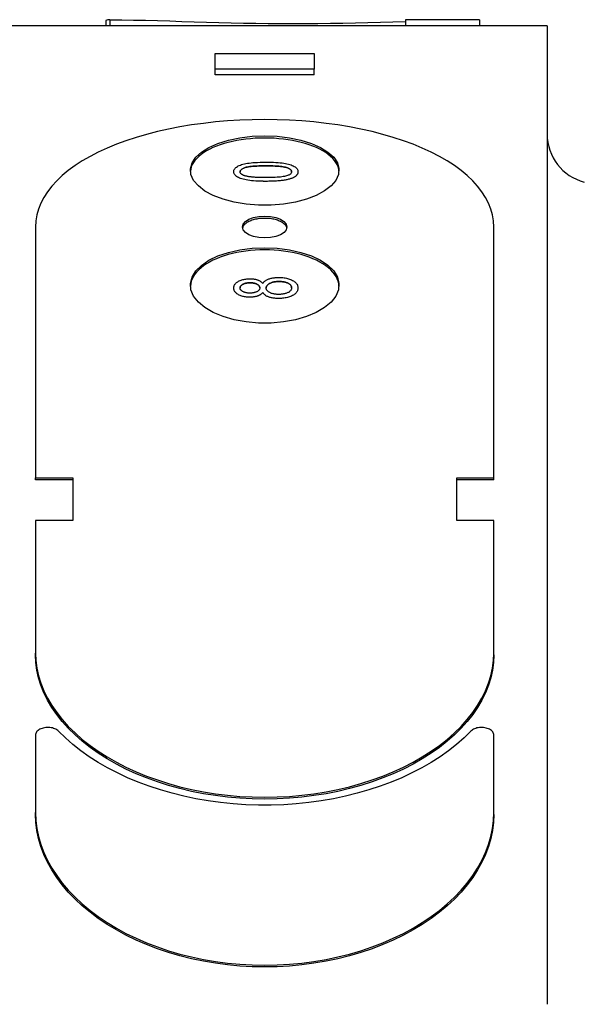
# Model space of a CAD drawing. Header units: millimetres. Extents: x 213 to 509, y 63 to 444.
# Tile 10 of 11: x 467 to 490, y 304 to 344. Entities that reach past the tile are written whole.
import ezdxf

# ---------------------------------------------------------------- set-up
doc = ezdxf.new("R2010")
doc.units = ezdxf.units.MM
doc.layers.add('Detail', color=2, linetype='Continuous')

msp = doc.modelspace()

# ---------------------------------------------------------------- linework, layer by layer
at = {"layer": 'Detail'}
for p, q in [((470.452, 343.472), (470.452, 343.253)), ((470.608, 343.502), (470.608, 343.253)), ((482.54, 343.502), (482.54, 343.253)), ((485.53, 343.492), (485.53, 343.253)), ((488.259, 343.253), (465.759, 343.253)), ((488.259, 343.253), (488.259, 342.377)), ((488.259, 342.377), (488.259, 338.813)), ((474.859, 342.139), (478.859, 342.139)), ((474.859, 341.498), (474.859, 342.139)), ((478.859, 342.139), (478.859, 341.498)), ((478.859, 341.498), (474.859, 341.498)), ((474.859, 341.272), (474.859, 341.498)), ((478.859, 341.272), (478.859, 341.498)), ((478.859, 341.272), (474.859, 341.272)), ((488.259, 337.671), (488.259, 307.08)), ((475.61, 337.365), (475.61, 337.365)), ((478.202, 337.365), (478.202, 337.365)), ((467.609, 335.133), (467.609, 325.006)), ((486.109, 325.006), (486.109, 335.133)), ((475.61, 332.67), (475.61, 332.67)), ((476.781, 332.495), (476.781, 332.495)), ((478.202, 332.673), (478.202, 332.673)), ((467.609, 325.006), (469.109, 325.006)), ((467.609, 324.924), (467.609, 325.006)), ((469.109, 324.924), (467.609, 324.924)), ((469.109, 325.006), (469.109, 323.291)), ((484.609, 323.291), (484.609, 325.006)), ((484.609, 325.006), (486.109, 325.006)), ((486.109, 324.924), (484.609, 324.924)), ((486.109, 324.924), (486.109, 325.006)), ((469.109, 323.291), (467.609, 323.291)), ((467.609, 323.291), (467.609, 317.936)), ((486.109, 323.291), (484.609, 323.291)), ((486.109, 317.936), (486.109, 323.291)), ((467.609, 317.857), (467.609, 317.936)), ((486.109, 317.857), (486.109, 317.936)), ((467.609, 314.615), (467.609, 311.499)), ((486.109, 311.499), (486.109, 314.615)), ((467.609, 311.423), (467.609, 311.499)), ((486.109, 311.423), (486.109, 311.499)), ((488.259, 305.398), (488.259, 303.754))]:
    msp.add_line(p, q, dxfattribs=at)
at = {"layer": 'Detail', "flags": 128}
for points in [[(470.608, 343.502), (471.087, 343.496), (471.568, 343.488), (472.052, 343.477), (472.539, 343.464), (473.028, 343.45), (473.52, 343.435), (474.014, 343.42), (474.509, 343.405), (475.006, 343.392), (475.504, 343.379), (476.003, 343.368), (476.502, 343.359), (477.002, 343.352), (477.502, 343.347), (478.002, 343.346), (478.502, 343.347), (479.005, 343.351), (479.509, 343.358), (480.014, 343.367), (480.52, 343.378), (481.026, 343.39), (481.531, 343.404), (482.036, 343.419), (482.54, 343.435)], [(486.109, 335.133), (486.095, 335.377), (486.055, 335.619), (485.987, 335.859), (485.893, 336.096), (485.772, 336.328), (485.625, 336.557), (485.452, 336.78), (485.254, 336.998), (485.031, 337.209), (484.785, 337.414), (484.515, 337.611), (484.223, 337.801), (483.909, 337.982), (483.574, 338.154), (483.22, 338.317), (482.847, 338.471), (482.457, 338.615), (482.05, 338.748), (481.628, 338.871), (481.192, 338.983), (480.743, 339.084), (480.283, 339.174), (479.813, 339.252), (479.334, 339.318), (478.847, 339.372), (478.355, 339.415), (477.859, 339.445), (477.36, 339.464), (476.859, 339.47), (476.358, 339.464), (475.859, 339.445), (475.362, 339.415), (474.871, 339.372), (474.384, 339.318), (473.905, 339.252), (473.435, 339.174), (472.975, 339.084), (472.526, 338.983), (472.09, 338.871), (471.668, 338.748), (471.261, 338.615), (470.871, 338.471), (470.498, 338.317), (470.144, 338.154), (469.809, 337.982), (469.495, 337.801), (469.203, 337.611), (468.933, 337.414), (468.686, 337.209), (468.464, 336.998), (468.266, 336.78), (468.093, 336.557), (467.946, 336.328), (467.825, 336.096), (467.731, 335.859), (467.663, 335.619), (467.623, 335.377), (467.609, 335.133)], [(476.859, 338.725), (476.667, 338.722), (476.475, 338.713), (476.285, 338.699), (476.098, 338.68), (475.913, 338.655), (475.733, 338.625), (475.557, 338.589), (475.386, 338.549), (475.222, 338.503), (475.064, 338.453), (474.914, 338.398), (474.771, 338.338), (474.638, 338.275), (474.513, 338.207), (474.398, 338.136), (474.293, 338.062), (474.199, 337.985), (474.115, 337.905), (474.043, 337.822), (473.983, 337.737), (473.934, 337.651), (473.897, 337.563), (473.873, 337.474), (473.86, 337.384)], [(476.859, 338.814), (477.366, 338.794), (477.858, 338.736), (478.322, 338.64), (478.743, 338.51), (479.111, 338.348), (479.413, 338.16), (479.643, 337.949), (479.792, 337.724), (479.856, 337.488), (479.835, 337.25), (479.728, 337.016), (479.538, 336.793), (479.272, 336.587), (478.936, 336.405), (478.54, 336.252), (478.096, 336.133), (477.616, 336.052), (477.115, 336.01), (476.606, 336.01), (476.105, 336.051), (475.624, 336.133), (475.18, 336.251), (474.784, 336.404), (474.448, 336.586), (474.181, 336.791), (473.991, 337.015), (473.884, 337.249), (473.862, 337.487), (473.926, 337.722), (474.075, 337.948), (474.303, 338.159), (474.605, 338.347), (474.973, 338.509), (475.395, 338.64), (475.86, 338.736), (476.352, 338.794), (476.859, 338.814)], [(479.857, 337.384), (479.845, 337.474), (479.821, 337.563), (479.784, 337.651), (479.735, 337.737), (479.675, 337.822), (479.603, 337.905), (479.519, 337.985), (479.425, 338.062), (479.32, 338.136), (479.205, 338.207), (479.08, 338.275), (478.947, 338.338), (478.804, 338.398), (478.654, 338.453), (478.496, 338.503), (478.332, 338.549), (478.161, 338.589), (477.985, 338.625), (477.805, 338.655), (477.62, 338.68), (477.433, 338.699), (477.243, 338.713), (477.051, 338.722), (476.859, 338.725)], [(488.259, 338.813), (488.259, 338.787), (488.259, 338.761), (488.259, 338.735), (488.26, 338.708), (488.26, 338.681), (488.261, 338.654), (488.261, 338.626), (488.262, 338.597), (488.262, 338.568), (488.263, 338.539), (488.263, 338.508), (488.263, 338.477), (488.264, 338.445), (488.264, 338.412), (488.264, 338.378), (488.264, 338.343), (488.264, 338.307), (488.264, 338.272), (488.264, 338.237), (488.264, 338.204), (488.264, 338.171), (488.263, 338.14), (488.263, 338.108), (488.262, 338.078)], [(488.26, 338.077), (488.26, 338.06), (488.26, 338.043), (488.26, 338.027), (488.259, 338.01), (488.259, 337.993), (488.259, 337.976), (488.259, 337.959), (488.259, 337.942), (488.258, 337.925), (488.258, 337.908), (488.258, 337.891), (488.258, 337.874), (488.258, 337.857), (488.258, 337.84), (488.257, 337.823), (488.257, 337.806), (488.257, 337.789), (488.257, 337.772), (488.257, 337.755), (488.257, 337.738), (488.257, 337.721), (488.257, 337.704), (488.257, 337.687), (488.257, 337.67)], [(475.61, 337.365), (475.612, 337.396), (475.619, 337.426), (475.631, 337.454), (475.647, 337.481), (475.667, 337.507), (475.692, 337.532), (475.722, 337.555), (475.755, 337.577), (475.793, 337.598), (475.834, 337.617), (475.88, 337.634), (475.929, 337.651), (475.983, 337.665), (476.04, 337.679), (476.101, 337.692), (476.166, 337.704), (476.235, 337.714), (476.307, 337.723), (476.385, 337.732), (476.473, 337.738), (476.568, 337.743), (476.673, 337.747), (476.786, 337.749), (476.907, 337.75)], [(476.907, 337.601), (476.806, 337.6), (476.71, 337.599), (476.62, 337.596), (476.536, 337.593), (476.458, 337.589), (476.385, 337.583), (476.319, 337.577), (476.258, 337.57), (476.203, 337.562), (476.154, 337.553), (476.111, 337.543), (476.074, 337.532), (476.041, 337.521), (476.011, 337.509), (475.984, 337.496), (475.959, 337.483), (475.938, 337.47), (475.919, 337.456), (475.903, 337.442), (475.89, 337.427), (475.88, 337.412), (475.873, 337.396), (475.869, 337.38), (475.867, 337.363)], [(475.867, 337.363), (475.869, 337.38), (475.873, 337.396), (475.88, 337.412), (475.89, 337.427), (475.903, 337.442), (475.919, 337.456), (475.938, 337.47), (475.959, 337.483), (475.983, 337.496), (476.011, 337.509), (476.041, 337.521), (476.074, 337.532), (476.111, 337.543), (476.154, 337.553), (476.203, 337.562), (476.258, 337.57), (476.319, 337.577), (476.385, 337.584), (476.458, 337.589), (476.536, 337.593), (476.62, 337.596), (476.71, 337.599), (476.805, 337.6), (476.907, 337.601)], [(476.907, 337.75), (477.016, 337.749), (477.12, 337.747), (477.218, 337.744), (477.311, 337.739), (477.399, 337.733), (477.481, 337.726), (477.558, 337.717), (477.629, 337.707), (477.696, 337.696), (477.759, 337.683), (477.818, 337.669), (477.873, 337.654), (477.924, 337.637), (477.971, 337.619), (478.014, 337.6), (478.053, 337.579), (478.088, 337.557), (478.118, 337.534), (478.144, 337.509), (478.165, 337.483), (478.181, 337.456), (478.193, 337.427), (478.2, 337.396), (478.202, 337.365)], [(477.947, 337.365), (477.945, 337.381), (477.941, 337.397), (477.934, 337.413), (477.924, 337.428), (477.911, 337.442), (477.895, 337.456), (477.876, 337.47), (477.855, 337.484), (477.83, 337.496), (477.803, 337.509), (477.773, 337.521), (477.74, 337.532), (477.702, 337.543), (477.659, 337.553), (477.61, 337.562), (477.555, 337.57), (477.494, 337.577), (477.428, 337.583), (477.356, 337.589), (477.278, 337.593), (477.194, 337.596), (477.104, 337.599), (477.008, 337.6), (476.907, 337.601)], [(476.907, 337.601), (477.008, 337.6), (477.104, 337.599), (477.194, 337.596), (477.278, 337.593), (477.356, 337.589), (477.428, 337.584), (477.494, 337.577), (477.555, 337.57), (477.61, 337.562), (477.659, 337.553), (477.702, 337.543), (477.74, 337.532), (477.773, 337.521), (477.803, 337.509), (477.83, 337.496), (477.855, 337.484), (477.876, 337.47), (477.895, 337.457), (477.911, 337.442), (477.924, 337.428), (477.934, 337.413), (477.941, 337.397), (477.945, 337.381), (477.947, 337.365)], [(476.907, 336.976), (476.797, 336.977), (476.693, 336.979), (476.594, 336.982), (476.5, 336.987), (476.412, 336.993), (476.33, 337), (476.253, 337.009), (476.181, 337.02), (476.114, 337.031), (476.052, 337.044), (475.993, 337.058), (475.938, 337.074), (475.887, 337.091), (475.84, 337.109), (475.797, 337.128), (475.758, 337.149), (475.723, 337.171), (475.693, 337.194), (475.668, 337.219), (475.647, 337.246), (475.631, 337.273), (475.619, 337.302), (475.612, 337.333), (475.61, 337.365)], [(476.907, 336.976), (476.797, 336.976), (476.693, 336.978), (476.594, 336.982), (476.5, 336.987), (476.412, 336.993), (476.33, 337), (476.253, 337.009), (476.181, 337.02), (476.114, 337.031), (476.052, 337.044), (475.993, 337.058), (475.938, 337.074), (475.887, 337.091), (475.84, 337.109), (475.797, 337.128), (475.758, 337.149), (475.723, 337.171), (475.693, 337.194), (475.668, 337.219), (475.647, 337.246), (475.631, 337.273), (475.619, 337.302), (475.612, 337.333), (475.61, 337.365)], [(476.049, 337.202), (476.035, 337.208), (476.02, 337.213), (476.007, 337.218), (475.994, 337.224), (475.982, 337.229), (475.97, 337.235), (475.959, 337.241), (475.948, 337.247), (475.939, 337.253), (475.929, 337.26), (475.921, 337.266), (475.913, 337.273), (475.906, 337.279), (475.899, 337.286), (475.893, 337.293), (475.888, 337.3), (475.883, 337.308), (475.879, 337.315), (475.875, 337.323), (475.873, 337.331), (475.87, 337.339), (475.869, 337.347), (475.868, 337.355), (475.867, 337.363)], [(476.907, 337.127), (476.856, 337.127), (476.806, 337.128), (476.757, 337.128), (476.71, 337.129), (476.664, 337.13), (476.619, 337.132), (476.576, 337.133), (476.534, 337.135), (476.493, 337.138), (476.454, 337.14), (476.416, 337.143), (476.38, 337.146), (476.345, 337.149), (476.311, 337.153), (476.279, 337.157), (476.248, 337.161), (476.218, 337.165), (476.19, 337.169), (476.163, 337.174), (476.138, 337.179), (476.114, 337.185), (476.091, 337.19), (476.07, 337.196), (476.049, 337.202)], [(477.947, 337.365), (477.945, 337.348), (477.941, 337.332), (477.934, 337.317), (477.924, 337.301), (477.911, 337.287), (477.895, 337.272), (477.877, 337.258), (477.855, 337.245), (477.831, 337.232), (477.804, 337.219), (477.773, 337.207), (477.741, 337.196), (477.703, 337.185), (477.66, 337.175), (477.611, 337.166), (477.556, 337.158), (477.496, 337.15), (477.429, 337.144), (477.357, 337.139), (477.279, 337.135), (477.194, 337.131), (477.105, 337.129), (477.009, 337.128), (476.907, 337.127)], [(477.941, 337.094), (477.914, 337.085), (477.885, 337.075), (477.855, 337.067), (477.823, 337.058), (477.791, 337.05), (477.757, 337.043), (477.721, 337.035), (477.684, 337.029), (477.646, 337.022), (477.606, 337.016), (477.565, 337.011), (477.523, 337.005), (477.479, 337.001), (477.434, 336.996), (477.387, 336.993), (477.339, 336.989), (477.29, 336.986), (477.24, 336.983), (477.188, 336.981), (477.134, 336.979), (477.08, 336.978), (477.023, 336.977), (476.966, 336.976), (476.907, 336.976)], [(477.941, 337.094), (477.914, 337.085), (477.885, 337.075), (477.855, 337.066), (477.823, 337.058), (477.791, 337.05), (477.757, 337.042), (477.721, 337.035), (477.684, 337.028), (477.646, 337.022), (477.606, 337.016), (477.565, 337.011), (477.523, 337.005), (477.479, 337.001), (477.434, 336.996), (477.387, 336.992), (477.339, 336.989), (477.29, 336.986), (477.24, 336.983), (477.188, 336.981), (477.134, 336.979), (477.08, 336.978), (477.023, 336.977), (476.966, 336.976), (476.907, 336.976)], [(478.202, 337.365), (478.202, 337.351), (478.2, 337.337), (478.198, 337.323), (478.195, 337.31), (478.191, 337.296), (478.186, 337.283), (478.18, 337.271), (478.173, 337.258), (478.166, 337.246), (478.157, 337.234), (478.147, 337.223), (478.137, 337.211), (478.126, 337.2), (478.113, 337.189), (478.1, 337.178), (478.086, 337.168), (478.071, 337.158), (478.055, 337.148), (478.038, 337.138), (478.021, 337.129), (478.002, 337.12), (477.983, 337.111), (477.962, 337.103), (477.941, 337.094)], [(478.202, 337.365), (478.202, 337.351), (478.2, 337.337), (478.198, 337.323), (478.195, 337.309), (478.191, 337.296), (478.186, 337.283), (478.18, 337.271), (478.173, 337.258), (478.166, 337.246), (478.157, 337.234), (478.147, 337.222), (478.137, 337.211), (478.126, 337.2), (478.113, 337.189), (478.1, 337.178), (478.086, 337.168), (478.071, 337.158), (478.055, 337.148), (478.038, 337.138), (478.021, 337.129), (478.002, 337.12), (477.983, 337.111), (477.962, 337.103), (477.941, 337.094)], [(476.859, 335.571), (477.092, 335.556), (477.309, 335.512), (477.495, 335.443), (477.638, 335.352), (477.728, 335.247), (477.759, 335.133), (477.728, 335.019), (477.639, 334.913), (477.496, 334.822), (477.309, 334.751), (477.092, 334.707), (476.859, 334.692), (476.627, 334.707), (476.409, 334.751), (476.223, 334.821), (476.08, 334.913), (475.99, 335.019), (475.959, 335.133), (475.989, 335.246), (476.079, 335.352), (476.222, 335.443), (476.409, 335.512), (476.626, 335.556), (476.859, 335.571)], [(476.859, 335.483), (476.804, 335.482), (476.749, 335.48), (476.694, 335.476), (476.64, 335.47), (476.587, 335.463), (476.535, 335.454), (476.485, 335.444), (476.435, 335.432), (476.387, 335.419), (476.341, 335.404), (476.297, 335.388), (476.255, 335.37), (476.215, 335.352), (476.178, 335.332), (476.143, 335.311), (476.111, 335.29), (476.082, 335.267), (476.055, 335.243), (476.032, 335.219), (476.012, 335.194), (475.995, 335.168), (475.981, 335.142), (475.971, 335.116), (475.963, 335.089)], [(477.755, 335.089), (477.747, 335.116), (477.737, 335.142), (477.723, 335.168), (477.706, 335.194), (477.686, 335.219), (477.662, 335.243), (477.636, 335.267), (477.607, 335.29), (477.575, 335.311), (477.54, 335.332), (477.503, 335.352), (477.463, 335.37), (477.421, 335.388), (477.377, 335.404), (477.331, 335.419), (477.283, 335.432), (477.233, 335.444), (477.183, 335.454), (477.131, 335.463), (477.077, 335.47), (477.024, 335.476), (476.969, 335.48), (476.914, 335.482), (476.859, 335.483)], [(476.859, 334.297), (477.366, 334.276), (477.858, 334.212), (478.322, 334.108), (478.743, 333.966), (479.111, 333.791), (479.413, 333.586), (479.643, 333.358), (479.792, 333.113), (479.856, 332.858), (479.835, 332.599), (479.728, 332.346), (479.538, 332.104), (479.272, 331.881), (478.936, 331.684), (478.54, 331.519), (478.096, 331.39), (477.616, 331.302), (477.115, 331.257), (476.606, 331.257), (476.105, 331.301), (475.624, 331.389), (475.18, 331.518), (474.784, 331.683), (474.448, 331.88), (474.181, 332.103), (473.991, 332.344), (473.884, 332.598), (473.862, 332.856), (473.926, 333.112), (474.075, 333.357), (474.303, 333.585), (474.605, 333.79), (474.973, 333.966), (475.395, 334.108), (475.86, 334.212), (476.352, 334.276), (476.859, 334.297)], [(476.859, 334.21), (476.666, 334.207), (476.474, 334.198), (476.284, 334.183), (476.096, 334.161), (475.911, 334.134), (475.731, 334.101), (475.554, 334.062), (475.384, 334.018), (475.219, 333.968), (475.061, 333.913), (474.91, 333.853), (474.768, 333.788), (474.634, 333.719), (474.509, 333.646), (474.394, 333.568), (474.29, 333.487), (474.196, 333.403), (474.112, 333.316), (474.041, 333.226), (473.98, 333.134), (473.932, 333.039), (473.896, 332.944), (473.872, 332.847), (473.86, 332.75)], [(479.858, 332.75), (479.846, 332.847), (479.822, 332.944), (479.786, 333.039), (479.738, 333.134), (479.677, 333.226), (479.606, 333.316), (479.522, 333.403), (479.428, 333.487), (479.324, 333.568), (479.209, 333.646), (479.084, 333.719), (478.95, 333.788), (478.808, 333.853), (478.657, 333.913), (478.499, 333.968), (478.334, 334.018), (478.164, 334.062), (477.987, 334.101), (477.807, 334.134), (477.622, 334.161), (477.434, 334.183), (477.244, 334.198), (477.052, 334.207), (476.859, 334.21)], [(476.781, 332.854), (476.795, 332.873), (476.809, 332.892), (476.825, 332.91), (476.842, 332.927), (476.861, 332.943), (476.88, 332.959), (476.902, 332.973), (476.924, 332.987), (476.948, 333), (476.973, 333.013), (476.999, 333.024), (477.027, 333.035), (477.056, 333.045), (477.086, 333.054), (477.116, 333.062), (477.148, 333.069), (477.181, 333.075), (477.214, 333.081), (477.248, 333.086), (477.284, 333.09), (477.32, 333.093), (477.357, 333.095), (477.395, 333.096), (477.434, 333.096)], [(477.434, 333.096), (477.487, 333.096), (477.539, 333.093), (477.59, 333.089), (477.639, 333.083), (477.687, 333.076), (477.733, 333.067), (477.778, 333.057), (477.821, 333.045), (477.863, 333.031), (477.904, 333.016), (477.943, 332.999), (477.981, 332.98), (478.016, 332.96), (478.048, 332.939), (478.078, 332.917), (478.104, 332.894), (478.127, 332.87), (478.147, 332.845), (478.164, 332.819), (478.178, 332.792), (478.188, 332.764), (478.196, 332.735), (478.201, 332.704), (478.202, 332.673)], [(475.61, 332.67), (475.611, 332.698), (475.615, 332.725), (475.622, 332.751), (475.631, 332.776), (475.643, 332.799), (475.658, 332.823), (475.676, 332.845), (475.696, 332.866), (475.718, 332.886), (475.744, 332.906), (475.772, 332.924), (475.803, 332.941), (475.835, 332.958), (475.869, 332.973), (475.904, 332.986), (475.94, 332.998), (475.978, 333.009), (476.016, 333.018), (476.056, 333.026), (476.097, 333.032), (476.139, 333.037), (476.182, 333.041), (476.227, 333.043), (476.272, 333.044)], [(476.27, 332.881), (476.242, 332.881), (476.215, 332.88), (476.188, 332.877), (476.163, 332.875), (476.137, 332.871), (476.113, 332.866), (476.09, 332.861), (476.067, 332.855), (476.045, 332.848), (476.023, 332.84), (476.003, 332.831), (475.983, 332.822), (475.964, 332.812), (475.947, 332.801), (475.931, 332.79), (475.918, 332.779), (475.905, 332.767), (475.895, 332.755), (475.886, 332.742), (475.879, 332.729), (475.873, 332.716), (475.869, 332.702), (475.866, 332.688), (475.866, 332.673)], [(475.866, 332.673), (475.866, 332.688), (475.869, 332.702), (475.873, 332.716), (475.879, 332.729), (475.886, 332.743), (475.895, 332.755), (475.905, 332.767), (475.918, 332.779), (475.931, 332.79), (475.947, 332.801), (475.964, 332.812), (475.983, 332.822), (476.003, 332.831), (476.023, 332.84), (476.045, 332.848), (476.067, 332.855), (476.09, 332.861), (476.113, 332.866), (476.137, 332.871), (476.163, 332.875), (476.188, 332.878), (476.215, 332.88), (476.242, 332.881), (476.27, 332.881)], [(476.661, 332.674), (476.66, 332.689), (476.658, 332.704), (476.654, 332.718), (476.649, 332.731), (476.642, 332.744), (476.633, 332.757), (476.623, 332.769), (476.611, 332.781), (476.598, 332.792), (476.583, 332.803), (476.566, 332.813), (476.548, 332.823), (476.529, 332.833), (476.509, 332.841), (476.488, 332.849), (476.467, 332.855), (476.445, 332.861), (476.422, 332.867), (476.398, 332.871), (476.374, 332.875), (476.349, 332.878), (476.324, 332.88), (476.297, 332.881), (476.27, 332.881)], [(476.27, 332.881), (476.297, 332.881), (476.324, 332.88), (476.349, 332.878), (476.374, 332.875), (476.398, 332.871), (476.422, 332.867), (476.445, 332.862), (476.467, 332.856), (476.488, 332.849), (476.509, 332.841), (476.529, 332.833), (476.548, 332.823), (476.566, 332.814), (476.583, 332.803), (476.598, 332.792), (476.611, 332.781), (476.623, 332.769), (476.633, 332.757), (476.642, 332.745), (476.649, 332.731), (476.654, 332.718), (476.658, 332.704), (476.66, 332.689), (476.661, 332.674)], [(476.272, 333.044), (476.301, 333.043), (476.33, 333.042), (476.357, 333.041), (476.385, 333.038), (476.411, 333.035), (476.437, 333.032), (476.462, 333.028), (476.487, 333.023), (476.511, 333.017), (476.534, 333.011), (476.557, 333.004), (476.579, 332.997), (476.6, 332.989), (476.621, 332.98), (476.641, 332.97), (476.66, 332.96), (476.678, 332.949), (476.695, 332.938), (476.711, 332.925), (476.727, 332.912), (476.742, 332.899), (476.756, 332.884), (476.769, 332.869), (476.781, 332.854)], [(477.438, 332.934), (477.4, 332.933), (477.364, 332.932), (477.329, 332.929), (477.295, 332.926), (477.263, 332.921), (477.231, 332.915), (477.2, 332.908), (477.171, 332.901), (477.142, 332.892), (477.115, 332.882), (477.089, 332.871), (477.064, 332.859), (477.04, 332.846), (477.019, 332.832), (477, 332.818), (476.982, 332.804), (476.967, 332.789), (476.954, 332.774), (476.942, 332.757), (476.933, 332.741), (476.926, 332.724), (476.921, 332.706), (476.918, 332.688), (476.917, 332.669)], [(476.917, 332.669), (476.918, 332.688), (476.921, 332.706), (476.926, 332.724), (476.933, 332.741), (476.942, 332.758), (476.954, 332.774), (476.967, 332.789), (476.982, 332.804), (477, 332.819), (477.019, 332.832), (477.04, 332.846), (477.064, 332.859), (477.089, 332.871), (477.115, 332.882), (477.142, 332.892), (477.171, 332.901), (477.2, 332.908), (477.231, 332.915), (477.263, 332.921), (477.295, 332.926), (477.329, 332.929), (477.364, 332.932), (477.4, 332.934), (477.438, 332.934)], [(477.947, 332.674), (477.946, 332.693), (477.943, 332.711), (477.938, 332.729), (477.931, 332.746), (477.922, 332.762), (477.911, 332.778), (477.898, 332.793), (477.883, 332.808), (477.866, 332.822), (477.847, 332.836), (477.826, 332.849), (477.803, 332.861), (477.778, 332.873), (477.752, 332.883), (477.726, 332.893), (477.698, 332.902), (477.669, 332.909), (477.639, 332.916), (477.608, 332.921), (477.576, 332.926), (477.543, 332.929), (477.509, 332.932), (477.474, 332.934), (477.438, 332.934)], [(477.438, 332.934), (477.474, 332.934), (477.509, 332.932), (477.543, 332.93), (477.576, 332.926), (477.608, 332.921), (477.639, 332.916), (477.669, 332.909), (477.698, 332.902), (477.726, 332.893), (477.752, 332.883), (477.778, 332.873), (477.803, 332.861), (477.826, 332.849), (477.847, 332.836), (477.866, 332.822), (477.883, 332.808), (477.898, 332.793), (477.911, 332.778), (477.922, 332.762), (477.931, 332.746), (477.938, 332.729), (477.943, 332.711), (477.946, 332.693), (477.947, 332.674)], [(476.264, 332.3), (476.219, 332.3), (476.175, 332.302), (476.131, 332.306), (476.09, 332.311), (476.049, 332.317), (476.01, 332.325), (475.971, 332.334), (475.934, 332.345), (475.899, 332.357), (475.864, 332.37), (475.831, 332.385), (475.799, 332.401), (475.769, 332.419), (475.741, 332.437), (475.716, 332.456), (475.694, 332.476), (475.674, 332.498), (475.657, 332.519), (475.643, 332.542), (475.631, 332.566), (475.622, 332.591), (475.615, 332.616), (475.611, 332.643), (475.61, 332.67)], [(476.264, 332.3), (476.219, 332.3), (476.175, 332.302), (476.131, 332.306), (476.09, 332.311), (476.049, 332.317), (476.01, 332.325), (475.971, 332.334), (475.934, 332.345), (475.899, 332.357), (475.864, 332.37), (475.831, 332.385), (475.799, 332.401), (475.769, 332.419), (475.741, 332.437), (475.716, 332.456), (475.694, 332.476), (475.674, 332.497), (475.657, 332.519), (475.643, 332.542), (475.631, 332.566), (475.622, 332.591), (475.615, 332.616), (475.611, 332.643), (475.61, 332.67)], [(476.253, 332.464), (476.227, 332.464), (476.201, 332.465), (476.176, 332.467), (476.152, 332.47), (476.128, 332.474), (476.105, 332.478), (476.083, 332.484), (476.061, 332.49), (476.04, 332.497), (476.019, 332.505), (475.999, 332.513), (475.98, 332.523), (475.962, 332.533), (475.945, 332.543), (475.93, 332.554), (475.916, 332.566), (475.904, 332.578), (475.894, 332.59), (475.885, 332.603), (475.878, 332.616), (475.873, 332.63), (475.869, 332.644), (475.866, 332.658), (475.866, 332.673)], [(476.661, 332.674), (476.66, 332.659), (476.658, 332.644), (476.654, 332.63), (476.649, 332.616), (476.641, 332.602), (476.633, 332.589), (476.622, 332.577), (476.61, 332.565), (476.597, 332.554), (476.582, 332.543), (476.565, 332.532), (476.547, 332.522), (476.528, 332.513), (476.507, 332.504), (476.486, 332.497), (476.464, 332.49), (476.44, 332.483), (476.416, 332.478), (476.391, 332.474), (476.365, 332.47), (476.339, 332.467), (476.311, 332.465), (476.282, 332.464), (476.253, 332.464)], [(476.781, 332.495), (476.769, 332.479), (476.756, 332.463), (476.742, 332.449), (476.727, 332.434), (476.711, 332.421), (476.695, 332.408), (476.677, 332.396), (476.659, 332.385), (476.64, 332.375), (476.62, 332.365), (476.6, 332.356), (476.578, 332.348), (476.556, 332.34), (476.533, 332.333), (476.509, 332.327), (476.485, 332.321), (476.46, 332.316), (476.434, 332.312), (476.407, 332.308), (476.38, 332.305), (476.352, 332.303), (476.324, 332.301), (476.294, 332.3), (476.264, 332.3)], [(476.781, 332.495), (476.769, 332.479), (476.756, 332.463), (476.742, 332.448), (476.727, 332.434), (476.711, 332.421), (476.695, 332.408), (476.677, 332.396), (476.659, 332.385), (476.64, 332.375), (476.62, 332.365), (476.6, 332.356), (476.578, 332.347), (476.556, 332.34), (476.533, 332.333), (476.509, 332.327), (476.485, 332.321), (476.46, 332.316), (476.434, 332.312), (476.407, 332.308), (476.38, 332.305), (476.352, 332.303), (476.324, 332.301), (476.294, 332.3), (476.264, 332.3)], [(477.424, 332.247), (477.383, 332.248), (477.344, 332.249), (477.305, 332.251), (477.268, 332.254), (477.231, 332.258), (477.196, 332.263), (477.162, 332.269), (477.129, 332.276), (477.098, 332.283), (477.067, 332.292), (477.037, 332.301), (477.009, 332.311), (476.982, 332.323), (476.956, 332.334), (476.932, 332.347), (476.909, 332.36), (476.888, 332.375), (476.868, 332.39), (476.85, 332.405), (476.833, 332.422), (476.818, 332.439), (476.804, 332.457), (476.792, 332.476), (476.781, 332.495)], [(477.424, 332.247), (477.383, 332.248), (477.344, 332.249), (477.305, 332.251), (477.268, 332.254), (477.231, 332.258), (477.196, 332.263), (477.162, 332.269), (477.129, 332.276), (477.098, 332.283), (477.067, 332.292), (477.037, 332.301), (477.009, 332.311), (476.982, 332.322), (476.956, 332.334), (476.932, 332.347), (476.909, 332.36), (476.888, 332.375), (476.868, 332.389), (476.85, 332.405), (476.833, 332.422), (476.818, 332.439), (476.804, 332.457), (476.792, 332.475), (476.781, 332.495)], [(477.426, 332.411), (477.39, 332.412), (477.355, 332.413), (477.321, 332.416), (477.288, 332.419), (477.256, 332.424), (477.226, 332.429), (477.196, 332.436), (477.167, 332.444), (477.139, 332.452), (477.112, 332.462), (477.087, 332.473), (477.062, 332.484), (477.039, 332.497), (477.018, 332.51), (476.998, 332.523), (476.981, 332.537), (476.966, 332.552), (476.953, 332.567), (476.942, 332.583), (476.933, 332.599), (476.926, 332.616), (476.921, 332.633), (476.918, 332.651), (476.917, 332.669)], [(478.202, 332.673), (478.201, 332.642), (478.196, 332.612), (478.188, 332.582), (478.178, 332.554), (478.164, 332.527), (478.147, 332.501), (478.127, 332.476), (478.103, 332.451), (478.077, 332.428), (478.048, 332.406), (478.015, 332.385), (477.98, 332.365), (477.942, 332.346), (477.902, 332.329), (477.861, 332.313), (477.819, 332.3), (477.775, 332.287), (477.729, 332.277), (477.682, 332.268), (477.634, 332.26), (477.584, 332.255), (477.532, 332.25), (477.479, 332.248), (477.424, 332.247)], [(478.202, 332.673), (478.201, 332.642), (478.196, 332.612), (478.188, 332.582), (478.178, 332.554), (478.164, 332.527), (478.147, 332.501), (478.127, 332.475), (478.103, 332.451), (478.077, 332.428), (478.048, 332.406), (478.015, 332.385), (477.98, 332.365), (477.942, 332.346), (477.902, 332.329), (477.861, 332.313), (477.819, 332.299), (477.775, 332.287), (477.729, 332.277), (477.682, 332.268), (477.634, 332.26), (477.584, 332.254), (477.532, 332.25), (477.479, 332.248), (477.424, 332.247)], [(477.947, 332.674), (477.946, 332.656), (477.942, 332.638), (477.937, 332.621), (477.93, 332.604), (477.92, 332.587), (477.908, 332.571), (477.894, 332.554), (477.878, 332.538), (477.86, 332.523), (477.84, 332.509), (477.819, 332.495), (477.795, 332.483), (477.77, 332.472), (477.743, 332.461), (477.715, 332.452), (477.684, 332.443), (477.653, 332.436), (477.621, 332.429), (477.59, 332.424), (477.557, 332.419), (477.525, 332.416), (477.492, 332.413), (477.459, 332.412), (477.426, 332.411)], [(467.609, 317.936), (467.623, 317.629), (467.663, 317.322), (467.731, 317.016), (467.825, 316.712), (467.946, 316.41), (468.093, 316.112), (468.266, 315.819), (468.464, 315.531), (468.686, 315.249), (468.933, 314.975), (469.203, 314.709), (469.495, 314.451), (469.809, 314.204), (470.144, 313.967), (470.498, 313.742), (470.871, 313.528), (471.261, 313.328), (471.668, 313.141), (472.09, 312.968), (472.526, 312.81), (472.975, 312.666), (473.435, 312.539), (473.905, 312.428), (474.384, 312.333), (474.871, 312.255), (475.362, 312.194), (475.859, 312.15), (476.358, 312.124), (476.859, 312.115), (477.36, 312.124), (477.859, 312.15), (478.355, 312.194), (478.847, 312.255), (479.334, 312.333), (479.813, 312.428), (480.283, 312.539), (480.743, 312.666), (481.192, 312.81), (481.628, 312.968), (482.05, 313.141), (482.457, 313.328), (482.847, 313.528), (483.22, 313.742), (483.574, 313.967), (483.909, 314.204), (484.223, 314.451), (484.515, 314.709), (484.785, 314.975), (485.031, 315.249), (485.254, 315.531), (485.452, 315.819), (485.625, 316.112), (485.772, 316.41), (485.893, 316.712), (485.987, 317.016), (486.055, 317.322), (486.095, 317.629), (486.109, 317.936)], [(486.109, 317.857), (486.095, 317.551), (486.055, 317.244), (485.987, 316.938), (485.893, 316.633), (485.772, 316.332), (485.625, 316.034), (485.452, 315.741), (485.254, 315.453), (485.031, 315.171), (484.785, 314.897), (484.515, 314.631), (484.223, 314.374), (483.909, 314.127), (483.574, 313.89), (483.22, 313.665), (482.847, 313.451), (482.457, 313.251), (482.05, 313.064), (481.628, 312.891), (481.192, 312.733), (480.743, 312.59), (480.283, 312.462), (479.813, 312.351), (479.334, 312.256), (478.847, 312.178), (478.355, 312.118), (477.859, 312.074), (477.36, 312.048), (476.859, 312.039), (476.358, 312.048), (475.859, 312.074), (475.362, 312.118), (474.871, 312.178), (474.384, 312.256), (473.905, 312.351), (473.435, 312.462), (472.975, 312.59), (472.526, 312.733), (472.09, 312.891), (471.668, 313.064), (471.261, 313.251), (470.871, 313.451), (470.498, 313.665), (470.144, 313.89), (469.809, 314.127), (469.495, 314.374), (469.203, 314.631), (468.933, 314.897), (468.686, 315.171), (468.464, 315.453), (468.266, 315.741), (468.093, 316.034), (467.946, 316.332), (467.825, 316.633), (467.731, 316.938), (467.663, 317.244), (467.623, 317.551), (467.609, 317.857)], [(468.536, 314.78), (468.505, 314.808), (468.47, 314.834), (468.431, 314.857), (468.387, 314.878), (468.341, 314.895), (468.292, 314.909), (468.241, 314.92), (468.188, 314.927), (468.134, 314.931), (468.08, 314.93), (468.026, 314.927), (467.974, 314.919), (467.923, 314.908), (467.874, 314.894), (467.827, 314.876), (467.785, 314.856), (467.745, 314.832), (467.71, 314.806), (467.68, 314.778), (467.655, 314.748), (467.635, 314.716), (467.621, 314.683), (467.612, 314.649), (467.609, 314.615)], [(486.109, 314.615), (486.106, 314.649), (486.097, 314.683), (486.083, 314.716), (486.063, 314.748), (486.038, 314.778), (486.007, 314.806), (485.973, 314.832), (485.933, 314.856), (485.891, 314.876), (485.844, 314.894), (485.795, 314.908), (485.744, 314.919), (485.692, 314.927), (485.638, 314.93), (485.584, 314.931), (485.53, 314.927), (485.477, 314.92), (485.426, 314.909), (485.377, 314.895), (485.331, 314.878), (485.287, 314.857), (485.248, 314.834), (485.213, 314.808), (485.182, 314.78)], [(485.182, 314.78), (484.904, 314.509), (484.605, 314.246), (484.283, 313.993), (483.942, 313.751), (483.581, 313.52), (483.201, 313.301), (482.804, 313.095), (482.391, 312.902), (481.962, 312.722), (481.519, 312.558), (481.064, 312.408), (480.597, 312.273), (480.12, 312.155), (479.633, 312.052), (479.139, 311.967), (478.639, 311.898), (478.134, 311.846), (477.625, 311.811), (477.115, 311.794), (476.603, 311.794), (476.093, 311.811), (475.584, 311.846), (475.079, 311.898), (474.579, 311.967), (474.085, 312.052), (473.598, 312.155), (473.121, 312.273), (472.654, 312.408), (472.199, 312.558), (471.756, 312.722), (471.327, 312.902), (470.914, 313.095), (470.517, 313.301), (470.137, 313.52), (469.776, 313.751), (469.435, 313.993), (469.113, 314.246), (468.814, 314.509), (468.536, 314.78)], [(467.609, 311.499), (467.623, 311.174), (467.663, 310.848), (467.731, 310.523), (467.825, 310.2), (467.946, 309.88), (468.093, 309.565), (468.266, 309.254), (468.464, 308.948), (468.686, 308.65), (468.933, 308.36), (469.203, 308.078), (469.495, 307.806), (469.809, 307.544), (470.144, 307.293), (470.498, 307.055), (470.871, 306.829), (471.261, 306.617), (471.668, 306.419), (472.09, 306.237), (472.526, 306.069), (472.975, 305.918), (473.435, 305.784), (473.905, 305.666), (474.384, 305.566), (474.871, 305.483), (475.362, 305.419), (475.859, 305.373), (476.358, 305.345), (476.859, 305.336), (477.36, 305.345), (477.859, 305.373), (478.355, 305.419), (478.847, 305.483), (479.334, 305.566), (479.813, 305.666), (480.283, 305.784), (480.743, 305.918), (481.192, 306.069), (481.628, 306.237), (482.05, 306.419), (482.457, 306.617), (482.847, 306.829), (483.22, 307.055), (483.574, 307.293), (483.909, 307.544), (484.223, 307.806), (484.515, 308.078), (484.785, 308.36), (485.031, 308.65), (485.254, 308.948), (485.452, 309.254), (485.625, 309.565), (485.772, 309.88), (485.893, 310.2), (485.987, 310.523), (486.055, 310.848), (486.095, 311.174), (486.109, 311.499)], [(486.109, 311.423), (486.095, 311.098), (486.055, 310.772), (485.987, 310.447), (485.893, 310.125), (485.772, 309.805), (485.625, 309.489), (485.452, 309.179), (485.254, 308.874), (485.031, 308.576), (484.785, 308.285), (484.515, 308.004), (484.223, 307.731), (483.909, 307.47), (483.574, 307.219), (483.22, 306.981), (482.847, 306.755), (482.457, 306.543), (482.05, 306.346), (481.628, 306.163), (481.192, 305.996), (480.743, 305.845), (480.283, 305.71), (479.813, 305.593), (479.334, 305.493), (478.847, 305.41), (478.355, 305.346), (477.859, 305.3), (477.36, 305.272), (476.859, 305.263), (476.358, 305.272), (475.859, 305.3), (475.362, 305.346), (474.871, 305.41), (474.384, 305.493), (473.905, 305.593), (473.435, 305.71), (472.975, 305.845), (472.526, 305.996), (472.09, 306.163), (471.668, 306.346), (471.261, 306.543), (470.871, 306.755), (470.498, 306.981), (470.144, 307.219), (469.809, 307.47), (469.495, 307.731), (469.203, 308.004), (468.933, 308.285), (468.686, 308.576), (468.464, 308.874), (468.266, 309.179), (468.093, 309.489), (467.946, 309.805), (467.825, 310.125), (467.731, 310.447), (467.663, 310.772), (467.623, 311.098), (467.609, 311.423)], [(488.257, 307.08), (488.257, 307.055), (488.257, 307.03), (488.257, 307.005), (488.257, 306.981), (488.257, 306.956), (488.257, 306.931), (488.257, 306.907), (488.257, 306.882), (488.257, 306.857), (488.258, 306.832), (488.258, 306.808), (488.258, 306.783), (488.258, 306.758), (488.258, 306.734), (488.258, 306.709), (488.259, 306.684), (488.259, 306.66), (488.259, 306.635), (488.259, 306.61), (488.259, 306.586), (488.26, 306.561), (488.26, 306.536), (488.26, 306.512), (488.26, 306.487)], [(488.262, 306.488), (488.263, 306.438), (488.263, 306.39), (488.264, 306.343), (488.264, 306.297), (488.264, 306.252), (488.264, 306.208), (488.264, 306.163), (488.264, 306.118), (488.264, 306.073), (488.264, 306.026), (488.264, 305.978), (488.264, 305.928), (488.263, 305.879), (488.263, 305.832), (488.262, 305.785), (488.262, 305.74), (488.261, 305.695), (488.261, 305.652), (488.26, 305.608), (488.26, 305.566), (488.259, 305.523), (488.259, 305.481), (488.259, 305.439), (488.259, 305.398)]]:
    msp.add_lwpolyline(points, dxfattribs=at)
at = {"layer": 'Detail'}
msp.add_arc((490.259, 338.884), 2, 180, 255.5176, dxfattribs=at)
for centre, major_axis, ratio, start_param, end_param in [((472.498, 333.753), (-1.975, 9.737), 0.259545, 6.249605, 6.311314), ((412.4, 333.753), (119.217, 5.617), 0.066845, 0.907268, 0.938648)]:
    msp.add_ellipse(centre, major_axis=major_axis, ratio=ratio, start_param=start_param, end_param=end_param, dxfattribs=at)

doc.saveas('drawing.dxf')
